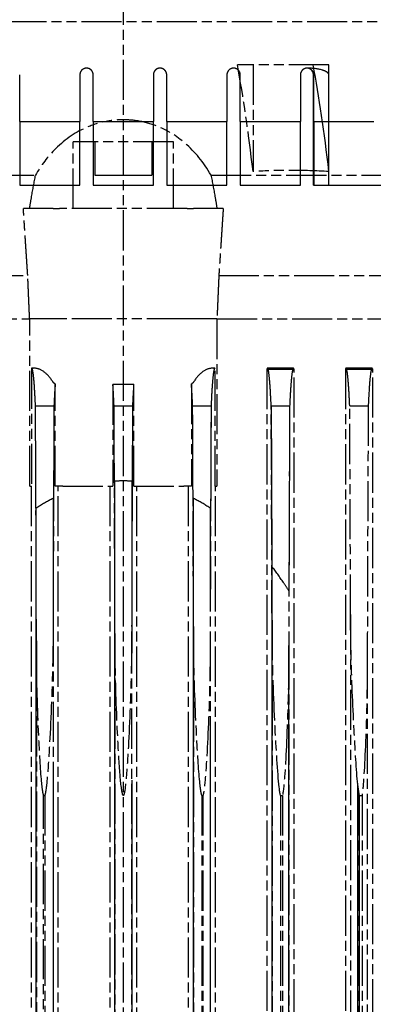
# Model space of a CAD drawing. Header units: millimetres. Extents: x -34725 to 178350, y -13707 to 126150.
# Tile 174 of 256: x 47037 to 47143, y 4475 to 4770. Entities that reach past the tile are written whole.
import ezdxf

# ---------------------------------------------------------------- set-up
doc = ezdxf.new("R2010")
doc.units = ezdxf.units.MM
doc.linetypes.add('AM_ISO09W050', pattern=[22.5, 12, -1.5, 3, -1.5, 3, -1.5])
doc.layers.get('Defpoints').update_dxf_attribs({"linetype": 'CONTINUOUS'})
doc.layers.add('AM_11', color=3, linetype='AM_ISO09W050', lineweight=25)
doc.layers.add('AM_5', color=3, linetype='CONTINUOUS', lineweight=25)
doc.styles.get("Standard").update_dxf_attribs({"font": 'isocp.shx'})
doc.dimstyles.new('AM_ISO', dxfattribs={"dimtxt": 3.5, "dimasz": 2.5, "dimexe": 2, "dimexo": 1, "dimgap": 0.6, "dimtad": 1, "dimdsep": 46, "dimtxsty": 'Standard', "dimcen": 0, "dimclrd": 256, "dimclre": 256, "dimclrt": 2, "dimadec": 0, "dimazin": 2, "dimtp": 0.1, "dimtm": 0.1, "dimtfac": 0.71, "dimtmove": 0, "dimatfit": 3, "dimfxl": 1, "dimtfill": 1, "dimtfillclr": 256, "dimlwd": -1, "dimlwe": -1, "dimarcsym": 0})

# ---------------------------------------------------------------- blocks, each defined once
blk = doc.blocks.new('*D66')
at = {"layer": 'AM_5', "transparency": 16777216}
for p, q in [((42676.9, 5358.19), (42676.9, 9633.73)), ((49596.9, 4508.19), (49596.9, 9633.73)), ((43051.9, 9333.73), (49221.9, 9333.73))]:
    blk.add_line(p, q, dxfattribs=at)
for points in [[(43051.9, 9396.23), (43051.9, 9271.23), (42676.9, 9333.73)], [(49221.9, 9396.23), (49221.9, 9271.23), (49596.9, 9333.73)]]:
    blk.add_solid(points, dxfattribs=at)
at = {"layer": 'Defpoints', "color": 0, "transparency": 16777216}
for p in [(49596.9, 9333.73), (42676.9, 5208.19), (49596.9, 4358.19)]:
    blk.add_point(p, dxfattribs=at)
at = {"layer": 'AM_5', "color": 2, "transparency": 16777216, "insert": (47122.13, 9817.38), "char_height": 525, "attachment_point": 5, "bg_fill": 3, "box_fill_scale": 1.1, "bg_fill_color": 256, "bg_fill_true_color": 13158600, "bg_fill_transparency": 0}
blk.add_mtext('6920', dxfattribs=at)

msp = doc.modelspace()

# ---------------------------------------------------------------- dimensions: what is measured, and where the dimension line sits
at = {"layer": 'AM_5'}
dim = msp.add_linear_dim(base=(49596.896, 9333.725), p1=(42676.896, 5208.188), p2=(49596.896, 4358.188), dimstyle='AM_ISO', override={"dimscale": 150, "dimtmove": 2}, dxfattribs=at)
dim.commit()
dim.dimension.update_dxf_attribs({"geometry": '*D66', "text_midpoint": (47122.13, 9817.383), "dimtype": 160})

# ---------------------------------------------------------------- next in the draw order: linework, layer by layer
at = {"layer": 'AM_11'}
for p, q in [((47068.152, 4960.188), (47068.152, 3030.235)), ((46808.152, 4769.188), (47328.152, 4769.188)), ((47106.984, 4756.188), (47102.303, 4756.188)), ((47106.984, 4756.188), (47106.984, 4724.293)), ((47129.669, 4756.188), (47106.984, 4756.188)), ((47129.669, 4724.293), (47129.669, 4756.188)), ((47083.152, 4733.188), (47053.152, 4733.188)), ((47053.152, 4713.188), (47053.152, 4733.188)), ((47083.152, 4713.188), (47083.152, 4733.188)), ((46871.858, 4723.188), (47041.887, 4723.188)), ((47094.417, 4723.188), (47264.446, 4723.188)), ((47047.152, 4713.188), (47038.252, 4713.188)), ((47047.152, 4713.188), (47049.084, 4713.188)), ((47087.22, 4713.188), (47049.084, 4713.188)), ((47087.22, 4713.188), (47089.152, 4713.188)), ((47098.052, 4713.188), (47089.152, 4713.188)), ((46868.678, 4693.188), (47039.564, 4693.188)), ((47096.74, 4693.188), (47258.72, 4693.188)), ((46866.825, 4680.188), (47040.125, 4680.188)), ((47047.152, 4680.188), (47040.125, 4680.188)), ((47040.144, 4630.188), (47040.144, 4680.188)), ((47049.084, 4680.188), (47047.152, 4680.188)), ((47087.22, 4680.188), (47049.084, 4680.188)), ((47089.152, 4680.188), (47087.22, 4680.188)), ((47096.179, 4680.188), (47089.152, 4680.188)), ((47096.16, 4680.188), (47096.16, 4630.188)), ((47096.179, 4680.188), (47260.6, 4680.188)), ((47040.653, 4665.333), (47040.653, 4630.188)), ((47041.533, 4665.43), (47040.763, 4665.43)), ((47095.541, 4665.43), (47094.771, 4665.43)), ((47095.651, 4630.188), (47095.651, 4665.333)), ((47111.109, 4665.188), (47111.109, 3638.188)), ((47119.062, 4665.43), (47111.283, 4665.43)), ((47119.238, 3638.188), (47119.238, 4665.188)), ((47134.6, 4665.188), (47134.6, 3638.188)), ((47142.591, 4665.43), (47134.775, 4665.43)), ((47142.771, 3638.188), (47142.771, 4665.188)), ((47047.779, 4630.188), (47047.779, 4660.755)), ((47065.035, 4660.546), (47065.035, 4630.188)), ((47071.269, 4630.188), (47071.269, 4660.546)), ((47088.525, 4660.755), (47088.525, 4630.188)), ((47041.881, 4654.188), (47047.41, 4654.188)), ((47065.388, 4654.188), (47070.916, 4654.188)), ((47088.894, 4654.188), (47094.423, 4654.188)), ((47112.398, 4654.188), (47117.932, 4654.188)), ((47135.901, 4654.188), (47141.443, 4654.188)), ((47040.144, 4630.188), (47040.653, 4630.188)), ((47040.59, 4630.188), (47040.59, 3670.188)), ((47050.05, 4630.188), (47047.779, 4630.188)), ((47048.693, 3670.188), (47048.693, 4630.188)), ((47050.05, 4630.188), (47065.035, 4630.188)), ((47064.104, 4630.188), (47064.104, 3670.188)), ((47071.269, 4630.188), (47086.254, 4630.188)), ((47072.2, 3670.188), (47072.2, 4630.188)), ((47088.525, 4630.188), (47086.254, 4630.188)), ((47087.611, 4630.188), (47087.611, 3670.188)), ((47095.651, 4630.188), (47096.16, 4630.188)), ((47095.715, 3670.188), (47095.715, 4630.188)), ((47136.152, 4591.781), (47136.152, 3708.595)), ((47112.652, 4590.078), (47112.652, 3710.298)), ((47047.152, 4588.198), (47047.152, 3712.178)), ((47065.652, 4586.128), (47065.652, 3714.247)), ((47070.652, 4586.128), (47070.652, 3714.247)), ((47089.152, 4588.198), (47089.152, 3712.178)), ((47042.152, 4583.855), (47042.152, 3716.521)), ((47094.152, 4583.855), (47094.152, 3716.521)), ((47117.652, 4581.358), (47117.652, 3719.018)), ((47141.152, 4578.609), (47141.152, 3721.767)), ((47044.324, 4537.688), (47044.652, 4537.688)), ((47044.324, 3762.688), (47044.324, 4537.688)), ((47044.652, 4537.688), (47044.652, 3762.688)), ((47091.652, 4537.688), (47091.98, 4537.688)), ((47091.652, 4537.688), (47091.652, 3762.688)), ((47091.98, 4537.688), (47091.98, 3762.688)), ((47115.152, 4537.688), (47115.804, 4537.688)), ((47115.152, 4537.688), (47115.152, 3762.688)), ((47115.804, 4537.688), (47115.804, 3762.688)), ((47138.652, 4537.688), (47139.619, 4537.688)), ((47138.652, 4537.688), (47138.652, 3762.688)), ((47139.619, 4537.688), (47139.619, 3762.688))]:
    msp.add_line(p, q, dxfattribs=at)
at = {"layer": 'AM_11', "ltscale": 0.30046}
msp.add_line((47123.375, 4755.188), (47123.152, 4755.188), dxfattribs=at)
at = {"layer": 'AM_11', "ltscale": 13.332776}
for p, q in [((47037.152, 4739.188), (47037.152, 4753.188)), ((47055.152, 4753.188), (47055.152, 4739.188)), ((47059.152, 4739.188), (47059.152, 4753.188)), ((47077.152, 4753.188), (47077.152, 4739.188)), ((47081.152, 4739.188), (47081.152, 4753.188)), ((47099.152, 4753.188), (47099.152, 4739.188)), ((47103.152, 4739.188), (47103.152, 4753.188)), ((47121.152, 4753.188), (47121.152, 4739.188)), ((47125.152, 4739.188), (47125.152, 4753.188))]:
    msp.add_line(p, q, dxfattribs=at)
at = {"layer": 'AM_11', "ltscale": 26.608612}
for p, q in [((47125.029, 4720.188), (47125.029, 4753.188)), ((47129.676, 4720.188), (47129.676, 4753.188))]:
    msp.add_line(p, q, dxfattribs=at)
at = {"layer": 'AM_11', "ltscale": 21.877224}
for p, q in [((47037.152, 4739.188), (47055.152, 4739.188)), ((47081.152, 4739.188), (47099.152, 4739.188))]:
    msp.add_line(p, q, dxfattribs=at)
at = {"layer": 'AM_11', "ltscale": 25.115316}
for p, q in [((47037.152, 4739.188), (47037.152, 4720.188)), ((47099.152, 4720.188), (47099.152, 4739.188))]:
    msp.add_line(p, q, dxfattribs=at)
at = {"layer": 'AM_11', "ltscale": 24.797564}
for p, q in [((47055.152, 4720.188), (47055.152, 4739.188)), ((47081.152, 4739.188), (47081.152, 4720.188))]:
    msp.add_line(p, q, dxfattribs=at)
at = {"layer": 'AM_11', "ltscale": 21.776266}
msp.add_line((47059.152, 4739.188), (47077.152, 4739.188), dxfattribs=at)
at = {"layer": 'AM_11', "ltscale": 24.763113}
for p, q in [((47059.152, 4739.188), (47059.152, 4720.188)), ((47077.152, 4720.188), (47077.152, 4739.188))]:
    msp.add_line(p, q, dxfattribs=at)
at = {"layer": 'AM_11', "ltscale": 22.188759}
msp.add_line((47103.152, 4739.188), (47121.152, 4739.188), dxfattribs=at)
at = {"layer": 'AM_11', "ltscale": 25.224432}
msp.add_line((47103.152, 4739.188), (47103.152, 4720.188), dxfattribs=at)
at = {"layer": 'AM_11', "ltscale": 25.915924}
msp.add_line((47121.152, 4720.188), (47121.152, 4739.188), dxfattribs=at)
at = {"layer": 'AM_11', "ltscale": 22.739004}
msp.add_line((47125.152, 4739.188), (47143.152, 4739.188), dxfattribs=at)
at = {"layer": 'AM_11', "ltscale": 26.120176}
msp.add_line((47125.152, 4739.188), (47125.152, 4720.188), dxfattribs=at)
at = {"layer": 'AM_11', "ltscale": 9.523383}
for p, q in [((47059.652, 4733.188), (47059.652, 4723.188)), ((47068.152, 4733.188), (47068.152, 4723.188)), ((47076.652, 4733.188), (47076.652, 4723.188))]:
    msp.add_line(p, q, dxfattribs=at)
at = {"layer": 'AM_11', "ltscale": 9.347156}
for p, q in [((47059.652, 4723.188), (47068.152, 4723.188)), ((47068.152, 4723.188), (47076.652, 4723.188))]:
    msp.add_line(p, q, dxfattribs=at)
at = {"layer": 'AM_11', "ltscale": 22.08386}
for p, q in [((47037.152, 4720.188), (47055.152, 4720.188)), ((47081.152, 4720.188), (47099.152, 4720.188))]:
    msp.add_line(p, q, dxfattribs=at)
at = {"layer": 'AM_11', "ltscale": 21.78684}
msp.add_line((47059.152, 4720.188), (47077.152, 4720.188), dxfattribs=at)
at = {"layer": 'AM_11', "ltscale": 23.054117}
msp.add_line((47103.152, 4720.188), (47121.152, 4720.188), dxfattribs=at)
at = {"layer": 'AM_11', "ltscale": 0.131423}
msp.add_line((47125.029, 4720.188), (47125.152, 4720.188), dxfattribs=at)
at = {"layer": 'AM_11', "ltscale": 25.363047}
msp.add_line((47125.152, 4720.188), (47190.528, 4720.188), dxfattribs=at)
at = {"layer": 'AM_11', "ltscale": 7.829767}
msp.add_line((47111.109, 4665.188), (47119.238, 4665.188), dxfattribs=at)
at = {"layer": 'AM_11', "ltscale": 7.986618}
msp.add_line((47134.6, 4665.188), (47142.771, 4665.188), dxfattribs=at)
at = {"layer": 'AM_11', "ltscale": 25.318136}
for p, q in [((47065.494, 4631.648), (47065.494, 3668.728)), ((47070.81, 3668.728), (47070.81, 4631.648))]:
    msp.add_line(p, q, dxfattribs=at)
at = {"layer": 'AM_11', "ltscale": 25.326363}
for p, q in [((47047.283, 3673.807), (47047.283, 4626.569)), ((47089.021, 4626.569), (47089.021, 3673.807))]:
    msp.add_line(p, q, dxfattribs=at)
at = {"layer": 'AM_11', "ltscale": 25.444731}
for p, q in [((47042.021, 4623.536), (47042.021, 3676.84)), ((47094.283, 3676.84), (47094.283, 4623.536))]:
    msp.add_line(p, q, dxfattribs=at)
at = {"layer": 'AM_11', "ltscale": 25.356094}
msp.add_line((47112.602, 4606.164), (47112.602, 3694.212), dxfattribs=at)
at = {"layer": 'AM_11', "ltscale": 25.537899}
msp.add_line((47117.702, 3701.5), (47117.702, 4598.876), dxfattribs=at)
at = {"layer": 'AM_11', "ltscale": 8.49521e-05}
msp.add_line((47136.152, 4591.781), (47136.152, 4591.781), dxfattribs=at)
at = {"layer": 'AM_11', "ltscale": 0.0003481}
msp.add_line((47112.652, 4590.079), (47112.652, 4590.078), dxfattribs=at)
at = {"layer": 'AM_11', "ltscale": 0.000109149}
msp.add_line((47089.152, 4588.198), (47089.152, 4588.198), dxfattribs=at)
at = {"layer": 'AM_11', "ltscale": 25.567627}
msp.add_line((47138.27, 4541.265), (47138.27, 3759.111), dxfattribs=at)
at = {"layer": 'AM_11', "ltscale": 25.333752}
msp.add_line((47138.799, 3762.688), (47138.799, 4537.688), dxfattribs=at)
at = {"layer": 'AM_11'}
for centre, major_axis, ratio, start_param, end_param in [((47080.075, 4608.006), (-0.021, -200.122), 0.1651484, 2.1908685, 2.4045646), ((47008.105, 4510.663), (0.003, -982.959), 0.0347342, 1.6453266, 1.7173335), ((47082.169, 4510.563), (0, -999.706), 0.0351331, 4.5682231, 4.6346531), ((47054.135, 4510.563), (0, 999.706), 0.0351331, 4.7901248, 4.8565549), ((47128.199, 4510.663), (-0.003, -982.959), 0.0347342, 4.5658518, 4.6378587), ((47078.371, 4510.801), (0.008, -987.411), 0.0348309, 1.6511713, 1.7165265), ((47149.933, 4511.768), (-0.041, -952.605), 0.0339806, 4.5623219, 4.6392728), ((47103.935, 4513.425), (0.097, -953.295), 0.0339188, 1.6530815, 1.7189947)]:
    msp.add_ellipse(centre, major_axis=major_axis, ratio=ratio, start_param=start_param, end_param=end_param, dxfattribs=at)
at = {"layer": 'AM_11', "ltscale": 25.861143}
msp.add_ellipse((47102.76, 4608.006), major_axis=(-0.021, -200.122), ratio=0.1651484, start_param=2.1908685, end_param=2.4045646, dxfattribs=at)
at = {"layer": 'AM_11', "ltscale": 3.07027}
msp.add_ellipse((47123.152, 4753.188), major_axis=(0, 2), ratio=0.9384123, start_param=4.712399, end_param=6.2831853, dxfattribs=at)
at = {"layer": 'AM_11', "ltscale": 24.924616}
for centre, major_axis, start_param, end_param in [((47007.321, 4510.608), (-0.002, -993.735), 1.6846823, 1.7157887), ((47128.983, 4510.608), (-0.002, 993.735), 1.4258039, 1.4569103)]:
    msp.add_ellipse(centre, major_axis=major_axis, ratio=0.0351458, start_param=start_param, end_param=end_param, dxfattribs=at)
at = {"layer": 'AM_11', "ltscale": 22.460485}
for centre, major_axis, start_param, end_param in [((47082.173, 4510.564), (-0.001, 999.699), 1.4266303, 1.4544942), ((47054.131, 4510.564), (-0.001, -999.699), 1.6870985, 1.7149624)]:
    msp.add_ellipse(centre, major_axis=major_axis, ratio=0.0351375, start_param=start_param, end_param=end_param, dxfattribs=at)
at = {"layer": 'AM_11', "ltscale": 27.505007}
for centre, major_axis, start_param, end_param in [((47030.648, 4510.57), (-0.001, -999.039), 1.6922896, 1.7150526), ((47105.656, 4510.57), (-0.001, 999.039), 1.4265401, 1.4493031)]:
    msp.add_ellipse(centre, major_axis=major_axis, ratio=0.0351378, start_param=start_param, end_param=end_param, dxfattribs=at)
at = {"layer": 'AM_11', "ltscale": 26.950768}
msp.add_ellipse((47148.954, 4515.297), major_axis=(-0.158, -937.778), ratio=0.0334737, start_param=4.5637417, end_param=4.6231521, dxfattribs=at)
at = {"layer": 'AM_11', "ltscale": 5.98706}
for points, knots in [([(47059.152, 4753.188), (47059.152, 4753.313), (47059.14, 4753.443), (47059.115, 4753.572), (47059.089, 4753.702), (47059.051, 4753.83), (47059, 4753.953), (47058.949, 4754.077), (47058.885, 4754.195), (47058.812, 4754.304), (47058.738, 4754.413), (47058.655, 4754.513), (47058.566, 4754.602), (47058.477, 4754.691), (47058.377, 4754.774), (47058.268, 4754.848), (47058.159, 4754.921), (47058.04, 4754.985), (47057.917, 4755.036), (47057.794, 4755.087), (47057.666, 4755.125), (47057.536, 4755.151), (47057.407, 4755.176), (47057.278, 4755.188), (47057.152, 4755.188), (47057.026, 4755.188), (47056.897, 4755.176), (47056.767, 4755.151), (47056.638, 4755.125), (47056.51, 4755.087), (47056.386, 4755.036), (47056.263, 4754.985), (47056.145, 4754.921), (47056.036, 4754.847), (47055.927, 4754.774), (47055.826, 4754.691), (47055.737, 4754.602), (47055.649, 4754.513), (47055.565, 4754.413), (47055.492, 4754.304), (47055.419, 4754.194), (47055.355, 4754.076), (47055.304, 4753.953), (47055.253, 4753.83), (47055.215, 4753.702), (47055.189, 4753.572), (47055.164, 4753.443), (47055.152, 4753.313), (47055.152, 4753.188)], [0.00002, 0.00002, 0.00002, 0.00002, 0.3767527, 0.3767527, 0.3767527, 0.7535054, 0.7535054, 0.7535054, 1.1302582, 1.1302582, 1.1302582, 1.5070109, 1.5070109, 1.5070109, 1.8840018, 1.8840018, 1.8840018, 2.2609927, 2.2609927, 2.2609927, 2.6379836, 2.6379836, 2.6379836, 3.0149745, 3.0149745, 3.0149745, 3.3921807, 3.3921807, 3.3921807, 3.769387, 3.769387, 3.769387, 4.1465933, 4.1465933, 4.1465933, 4.5237995, 4.5237995, 4.5237995, 4.9004717, 4.9004717, 4.9004717, 5.2771439, 5.2771439, 5.2771439, 5.6538161, 5.6538161, 5.6538161, 6.0304682, 6.0304682, 6.0304682, 6.0304682]), ([(47081.152, 4753.188), (47081.152, 4753.313), (47081.14, 4753.443), (47081.115, 4753.573), (47081.089, 4753.702), (47081.051, 4753.83), (47081, 4753.953), (47080.949, 4754.077), (47080.885, 4754.195), (47080.812, 4754.304), (47080.738, 4754.413), (47080.655, 4754.513), (47080.566, 4754.602), (47080.477, 4754.691), (47080.377, 4754.774), (47080.268, 4754.848), (47080.159, 4754.921), (47080.04, 4754.985), (47079.917, 4755.036), (47079.794, 4755.087), (47079.666, 4755.125), (47079.537, 4755.151), (47079.407, 4755.176), (47079.278, 4755.188), (47079.152, 4755.188), (47079.026, 4755.188), (47078.897, 4755.176), (47078.767, 4755.151), (47078.638, 4755.125), (47078.51, 4755.087), (47078.387, 4755.036), (47078.263, 4754.985), (47078.145, 4754.921), (47078.036, 4754.848), (47077.927, 4754.774), (47077.826, 4754.691), (47077.738, 4754.602), (47077.649, 4754.513), (47077.566, 4754.413), (47077.492, 4754.304), (47077.419, 4754.194), (47077.355, 4754.076), (47077.304, 4753.953), (47077.253, 4753.83), (47077.215, 4753.702), (47077.189, 4753.572), (47077.164, 4753.443), (47077.152, 4753.313), (47077.152, 4753.188)], [0.00002, 0.00002, 0.00002, 0.00002, 0.3768063, 0.3768063, 0.3768063, 0.7536125, 0.7536125, 0.7536125, 1.1304188, 1.1304188, 1.1304188, 1.507225, 1.507225, 1.507225, 1.8842972, 1.8842972, 1.8842972, 2.2613694, 2.2613694, 2.2613694, 2.6384416, 2.6384416, 2.6384416, 3.0155138, 3.0155138, 3.0155138, 3.3925975, 3.3925975, 3.3925975, 3.7696811, 3.7696811, 3.7696811, 4.1467648, 4.1467648, 4.1467648, 4.5238484, 4.5238484, 4.5238484, 4.9005084, 4.9005084, 4.9005084, 5.2771683, 5.2771683, 5.2771683, 5.6538283, 5.6538283, 5.6538283, 6.0304682, 6.0304682, 6.0304682, 6.0304682])]:
    msp.add_open_spline(points, degree=3, knots=knots, dxfattribs=at)
at = {"layer": 'AM_11', "ltscale": 6.014274}
msp.add_open_spline([(47103.152, 4753.188), (47103.152, 4753.44), (47103.102, 4753.708), (47102.897, 4754.201), (47102.743, 4754.425), (47102.388, 4754.78), (47102.163, 4754.934), (47101.67, 4755.138), (47101.403, 4755.188), (47100.901, 4755.188), (47100.633, 4755.138), (47100.139, 4754.933), (47099.913, 4754.778), (47099.559, 4754.422), (47099.406, 4754.198), (47099.202, 4753.706), (47099.152, 4753.439), (47099.152, 4753.188)], degree=3, knots=[0.60587319, 0.60587319, 0.60587319, 0.60587319, 0.68139174, 0.68139174, 0.75691229, 0.75691229, 0.83290139, 0.83290139, 0.90889049, 0.90889049, 0.98502356, 0.98502356, 1.06115662, 1.06115662, 1.13644961, 1.13644961, 1.21174059, 1.21174059, 1.21174059, 1.21174059], dxfattribs=at)
at = {"layer": 'AM_11', "ltscale": 6.072949}
msp.add_open_spline([(47125.152, 4753.188), (47125.152, 4753.441), (47125.101, 4753.71), (47124.896, 4754.202), (47124.742, 4754.426), (47124.387, 4754.781), (47124.161, 4754.935), (47123.669, 4755.138), (47123.402, 4755.188), (47122.901, 4755.188), (47122.632, 4755.138), (47122.136, 4754.932), (47121.909, 4754.776), (47121.556, 4754.418), (47121.404, 4754.195), (47121.202, 4753.706), (47121.152, 4753.439), (47121.152, 4753.188)], degree=3, knots=[0.61178569, 0.61178569, 0.61178569, 0.61178569, 0.68762935, 0.68762935, 0.76347501, 0.76347501, 0.8406503, 0.8406503, 0.91782559, 0.91782559, 0.99548069, 0.99548069, 1.07313578, 1.07313578, 1.14835236, 1.14835236, 1.22356694, 1.22356694, 1.22356694, 1.22356694], dxfattribs=at)
at = {"layer": 'AM_11', "ltscale": 7.76501}
msp.add_open_spline([(47129.676, 4753.188), (47129.676, 4753.245), (47129.667, 4753.301), (47129.635, 4753.411), (47129.612, 4753.463), (47129.527, 4753.612), (47129.451, 4753.701), (47129.153, 4753.984), (47128.875, 4754.141), (47128.295, 4754.409), (47127.992, 4754.516), (47126.402, 4755.005), (47124.763, 4755.188), (47123.267, 4755.188), (47123.156, 4755.187), (47123.045, 4755.185)], degree=3, knots=[1.37824484, 1.37824484, 1.37824484, 1.37824484, 1.39534927, 1.39534927, 1.41245571, 1.41245571, 1.44666857, 1.44666857, 1.54639322, 1.54639322, 1.64611786, 1.64611786, 2.11392818, 2.11392818, 2.15054534, 2.15054534, 2.15054534, 2.15054534], dxfattribs=at)
at = {"layer": 'AM_11'}
for points, knots in [([(47094.417, 4723.188), (47092.189, 4727.046), (47089.577, 4730.207), (47084.127, 4734.89), (47081.173, 4736.735), (47076.024, 4738.66), (47074.162, 4739.153), (47070.785, 4739.661), (47069.324, 4739.765), (47066.356, 4739.731), (47064.867, 4739.593), (47061.345, 4738.97), (47059.368, 4738.382), (47054.115, 4736.178), (47050.883, 4734.06), (47045.55, 4728.768), (47043.553, 4726.072), (47041.887, 4723.188)], [16.1535917, 16.1535917, 16.1535917, 16.1535917, 19.0288095, 19.0288095, 21.5257066, 21.5257066, 22.8275929, 22.8275929, 23.7847947, 23.7847947, 24.7476477, 24.7476477, 26.0809499, 26.0809499, 28.4642069, 28.4642069, 30.3872822, 30.3872822, 30.3872822, 30.3872822]), ([(47129.669, 4724.293), (47125.811, 4724.499), (47122.018, 4724.597), (47118.326, 4724.597), (47114.635, 4724.597), (47110.842, 4724.499), (47106.984, 4724.293)], [-1.1227258, -1.1227258, -1.1227258, -1.1227258, 0, 0, 0, 1.1227259, 1.1227259, 1.1227259, 1.1227259]), ([(47040.113, 4713.188), (47040.31, 4714.386), (47040.511, 4715.584), (47041.09, 4718.923), (47041.479, 4721.06), (47041.887, 4723.188)], [3.01500036, 3.01500036, 3.01500036, 3.01500036, 3.3549461, 3.3549461, 3.96289767, 3.96289767, 3.96289767, 3.96289767]), ([(47094.417, 4723.188), (47094.825, 4721.06), (47095.214, 4718.923), (47095.793, 4715.584), (47095.994, 4714.386), (47096.191, 4713.188)], [2.74699454, 2.74699454, 2.74699454, 2.74699454, 3.3549461, 3.3549461, 3.69489184, 3.69489184, 3.69489184, 3.69489184]), ([(47041.881, 4654.188), (47041.838, 4655.161), (47041.794, 4656.101), (47041.649, 4658.848), (47041.543, 4660.421), (47041.341, 4662.792), (47041.226, 4663.805), (47040.992, 4665.124), (47040.873, 4665.43), (47040.728, 4665.43), (47040.691, 4665.397), (47040.653, 4665.333)], [4.1964175, 4.1964175, 4.1964175, 4.1964175, 4.6305863, 4.6305863, 5.5606856, 5.5606856, 6.494833, 6.494833, 7.4289804, 7.4289804, 7.7344693, 7.7344693, 7.7344693, 7.7344693]), ([(47047.152, 4661.27), (47047.112, 4661.332), (47047.073, 4661.393), (47046.212, 4662.696), (47045.282, 4663.75), (47043.385, 4665.116), (47042.418, 4665.43), (47041.533, 4665.43)], [5.5666425, 5.5666425, 5.5666425, 5.5666425, 5.6148917, 5.6148917, 6.6161138, 6.6161138, 7.617336, 7.617336, 7.617336, 7.617336]), ([(47094.771, 4665.43), (47093.886, 4665.43), (47092.919, 4665.116), (47091.022, 4663.75), (47090.092, 4662.696), (47089.231, 4661.393), (47089.192, 4661.332), (47089.152, 4661.27)], [23.0016957, 23.0016957, 23.0016957, 23.0016957, 24.0029178, 24.0029178, 25.0041399, 25.0041399, 25.0523892, 25.0523892, 25.0523892, 25.0523892]), ([(47095.651, 4665.333), (47095.613, 4665.397), (47095.576, 4665.43), (47095.431, 4665.43), (47095.312, 4665.124), (47095.078, 4663.805), (47094.963, 4662.792), (47094.761, 4660.421), (47094.655, 4658.848), (47094.51, 4656.101), (47094.466, 4655.161), (47094.423, 4654.188)], [21.9965765, 21.9965765, 21.9965765, 21.9965765, 22.3020654, 22.3020654, 23.2362128, 23.2362128, 24.1703602, 24.1703602, 25.1004595, 25.1004595, 25.5346283, 25.5346283, 25.5346283, 25.5346283]), ([(47112.398, 4654.188), (47112.355, 4655.164), (47112.311, 4656.107), (47112.166, 4658.856), (47112.06, 4660.428), (47111.859, 4662.796), (47111.745, 4663.808), (47111.511, 4665.125), (47111.392, 4665.43), (47111.227, 4665.43), (47111.169, 4665.35), (47111.109, 4665.188)], [4.1946797, 4.1946797, 4.1946797, 4.1946797, 4.6297849, 4.6297849, 5.5584869, 5.5584869, 6.4899738, 6.4899738, 7.4214608, 7.4214608, 7.8974997, 7.8974997, 7.8974997, 7.8974997]), ([(47119.238, 4665.188), (47119.178, 4665.35), (47119.118, 4665.43), (47118.951, 4665.43), (47118.83, 4665.123), (47118.592, 4663.794), (47118.476, 4662.772), (47118.271, 4660.386), (47118.164, 4658.809), (47118.019, 4656.069), (47117.975, 4655.145), (47117.932, 4654.188)], [-7.9513178, -7.9513178, -7.9513178, -7.9513178, -7.4683381, -7.4683381, -6.5202443, -6.5202443, -5.5721505, -5.5721505, -4.6347696, -4.6347696, -4.2055095, -4.2055095, -4.2055095, -4.2055095]), ([(47135.901, 4654.188), (47135.858, 4655.15), (47135.814, 4656.079), (47135.669, 4658.821), (47135.562, 4660.397), (47135.359, 4662.778), (47135.243, 4663.797), (47135.006, 4665.123), (47134.886, 4665.43), (47134.719, 4665.43), (47134.66, 4665.35), (47134.6, 4665.188)], [4.2026213, 4.2026213, 4.2026213, 4.2026213, 4.6334425, 4.6334425, 5.5685154, 5.5685154, 6.5121738, 6.5121738, 7.4558322, 7.4558322, 7.9369582, 7.9369582, 7.9369582, 7.9369582]), ([(47142.771, 4665.188), (47142.709, 4665.35), (47142.649, 4665.43), (47142.478, 4665.43), (47142.354, 4665.12), (47142.111, 4663.776), (47141.992, 4662.741), (47141.784, 4660.333), (47141.675, 4658.749), (47141.529, 4656.021), (47141.485, 4655.121), (47141.443, 4654.188)], [22.1755151, 22.1755151, 22.1755151, 22.1755151, 22.6674159, 22.6674159, 23.6368502, 23.6368502, 24.6062844, 24.6062844, 25.5546692, 25.5546692, 25.9764184, 25.9764184, 25.9764184, 25.9764184]), ([(47047.779, 4660.755), (47047.587, 4660.853), (47047.431, 4660.961), (47047.247, 4661.139), (47047.193, 4661.204), (47047.152, 4661.27)], [-0.73530904, -0.73530904, -0.73530904, -0.73530904, -0.64245099, -0.64245099, -0.59072716, -0.59072716, -0.59072716, -0.59072716]), ([(47047.779, 4660.755), (47047.7, 4659.709), (47047.62, 4658.444), (47047.498, 4656.119), (47047.453, 4655.171), (47047.41, 4654.188)], [24.2821731, 24.2821731, 24.2821731, 24.2821731, 24.9964421, 24.9964421, 25.4334755, 25.4334755, 25.4334755, 25.4334755]), ([(47071.269, 4660.546), (47070.224, 4660.551), (47069.185, 4660.553), (47068.152, 4660.553), (47067.119, 4660.553), (47066.08, 4660.551), (47065.035, 4660.546)], [-0.30991658, -0.30991658, -0.30991658, -0.30991658, 0, 0, 0, 0.30991658, 0.30991658, 0.30991658, 0.30991658]), ([(47065.388, 4654.188), (47065.345, 4655.17), (47065.301, 4656.117), (47065.183, 4658.347), (47065.109, 4659.541), (47065.035, 4660.546)], [4.1916777, 4.1916777, 4.1916777, 4.1916777, 4.6283991, 4.6283991, 5.2964769, 5.2964769, 5.2964769, 5.2964769]), ([(47071.269, 4660.546), (47071.195, 4659.541), (47071.121, 4658.347), (47071.003, 4656.117), (47070.959, 4655.17), (47070.916, 4654.188)], [-5.2964769, -5.2964769, -5.2964769, -5.2964769, -4.6283991, -4.6283991, -4.1916777, -4.1916777, -4.1916777, -4.1916777]), ([(47089.152, 4661.27), (47089.075, 4661.146), (47088.954, 4661.026), (47088.712, 4660.858), (47088.623, 4660.805), (47088.525, 4660.755)], [-1.37361593, -1.37361593, -1.37361593, -1.37361593, -1.27655841, -1.27655841, -1.2291091, -1.2291091, -1.2291091, -1.2291091]), ([(47088.894, 4654.188), (47088.851, 4655.171), (47088.806, 4656.119), (47088.684, 4658.444), (47088.604, 4659.709), (47088.525, 4660.755)], [4.1910978, 4.1910978, 4.1910978, 4.1910978, 4.6281312, 4.6281312, 5.3424003, 5.3424003, 5.3424003, 5.3424003]), ([(47065.652, 4586.128), (47065.61, 4601.936), (47065.554, 4617.882), (47065.455, 4640.651), (47065.423, 4647.416), (47065.388, 4654.188)], [253.3973602, 253.3973602, 253.3973602, 253.3973602, 257.9482993, 257.9482993, 259.8667651, 259.8667651, 259.8667651, 259.8667651]), ([(47070.916, 4654.188), (47070.881, 4647.416), (47070.849, 4640.651), (47070.75, 4617.882), (47070.694, 4601.936), (47070.652, 4586.128)], [-259.8667651, -259.8667651, -259.8667651, -259.8667651, -257.9482993, -257.9482993, -253.3973602, -253.3973602, -253.3973602, -253.3973602]), ([(47141.443, 4654.188), (47141.381, 4642.39), (47141.327, 4630.609), (47141.228, 4605.371), (47141.185, 4591.931), (47141.152, 4578.609)], [63.2280091, 63.2280091, 63.2280091, 63.2280091, 66.5502437, 66.5502437, 70.3756865, 70.3756865, 70.3756865, 70.3756865]), ([(47138.652, 4537.688), (47138.262, 4540.47), (47137.877, 4545.966), (47137.392, 4553.995), (47137.254, 4556.502), (47136.746, 4566.406), (47136.448, 4573.992), (47136.195, 4584.972), (47136.152, 4588.559), (47136.152, 4591.781)], [-3.5562185, -3.5562185, -3.5562185, -3.5562185, -3.2602056, -3.2602056, -3.1220541, -3.1220541, -2.6890606, -2.6890606, -2.4448531, -2.4448531, -2.4448531, -2.4448531]), ([(47115.152, 4537.688), (47115.151, 4537.69), (47115.151, 4537.693), (47114.679, 4539.975), (47114.209, 4546.663), (47113.331, 4562.012), (47112.956, 4571.282), (47112.692, 4583.373), (47112.652, 4586.887), (47112.652, 4590.079)], [-3.3159158, -3.3159158, -3.3159158, -3.3159158, -3.3155258, -3.3155258, -2.9563939, -2.9563939, -2.4990242, -2.4990242, -2.2860782, -2.2860782, -2.2860782, -2.2860782]), ([(47047.152, 4588.198), (47047.153, 4581.281), (47046.983, 4574.254), (47046.409, 4558.258), (47045.959, 4550.295), (47045.399, 4542.993), (47045.164, 4540.279), (47044.852, 4538.429), (47044.781, 4538.074), (47044.687, 4537.779), (47044.67, 4537.732), (47044.652, 4537.688)], [-0.95532946, -0.95532946, -0.95532946, -0.95532946, -0.65657802, -0.65657802, -0.22806998, -0.22806998, -0.06229911, -0.06229911, -0.0259458, -0.0259458, -0.01882293, -0.01882293, -0.01882293, -0.01882293]), ([(47068.152, 4537.688), (47068.147, 4537.688), (47068.142, 4537.688), (47068.128, 4537.692), (47068.119, 4537.696), (47068.09, 4537.713), (47068.073, 4537.732), (47068.017, 4537.809), (47067.977, 4537.901), (47067.365, 4539.779), (47066.826, 4548.261), (47066.058, 4564.069), (47065.805, 4571.984), (47065.669, 4581.619), (47065.652, 4583.939), (47065.652, 4586.128)], [-2.94379793, -2.94379793, -2.94379793, -2.94379793, -2.94234372, -2.94234372, -2.93926321, -2.93926321, -2.93166416, -2.93166416, -2.90937576, -2.90937576, -2.5602099, -2.5602099, -2.23161311, -2.23161311, -2.11945729, -2.11945729, -2.11945729, -2.11945729]), ([(47070.652, 4586.128), (47070.654, 4579.958), (47070.524, 4573.8), (47070.036, 4558.487), (47069.604, 4550.525), (47069.059, 4543.208), (47068.827, 4540.483), (47068.517, 4538.631), (47068.446, 4538.274), (47068.342, 4537.946), (47068.311, 4537.865), (47068.255, 4537.761), (47068.231, 4537.729), (47068.197, 4537.702), (47068.186, 4537.695), (47068.167, 4537.689), (47068.159, 4537.688), (47068.152, 4537.688)], [-0.81318604, -0.81318604, -0.81318604, -0.81318604, -0.58564328, -0.58564328, -0.20778456, -0.20778456, -0.05824734, -0.05824734, -0.02478307, -0.02478307, -0.01347002, -0.01347002, -0.00549857, -0.00549857, -0.00220653, -0.00220653, 0, 0, 0, 0]), ([(47091.652, 4537.688), (47091.646, 4537.703), (47091.639, 4537.719), (47091.535, 4537.998), (47091.437, 4538.466), (47091.206, 4540.009), (47091.096, 4541.06), (47090.669, 4545.497), (47090.354, 4550.525), (47089.675, 4563.504), (47089.373, 4571.821), (47089.179, 4582.54), (47089.152, 4585.475), (47089.152, 4588.198)], [-3.7817776, -3.7817776, -3.7817776, -3.7817776, -3.7782137, -3.7782137, -3.7214345, -3.7214345, -3.6475499, -3.6475499, -3.3208735, -3.3208735, -2.8135796, -2.8135796, -2.602745, -2.602745, -2.602745, -2.602745]), ([(47044.324, 4537.688), (47044.318, 4537.703), (47044.311, 4537.719), (47044.208, 4537.998), (47044.112, 4538.466), (47043.887, 4540.009), (47043.781, 4541.06), (47043.372, 4545.497), (47043.082, 4550.525), (47042.48, 4563.504), (47042.241, 4571.821), (47042.159, 4580.931), (47042.152, 4582.419), (47042.152, 4583.855)], [-3.781764, -3.781764, -3.781764, -3.781764, -3.7782001, -3.7782001, -3.7214212, -3.7214212, -3.647537, -3.647537, -3.3208621, -3.3208621, -2.8135705, -2.8135705, -2.7105349, -2.7105349, -2.7105349, -2.7105349]), ([(47094.152, 4583.855), (47094.154, 4578.366), (47094.055, 4572.882), (47093.641, 4558.258), (47093.233, 4550.295), (47092.706, 4542.993), (47092.482, 4540.279), (47092.177, 4538.429), (47092.108, 4538.074), (47092.015, 4537.779), (47091.998, 4537.732), (47091.98, 4537.688)], [-0.89293609, -0.89293609, -0.89293609, -0.89293609, -0.6565765, -0.6565765, -0.22806949, -0.22806949, -0.06229899, -0.06229899, -0.02594575, -0.02594575, -0.0188229, -0.0188229, -0.0188229, -0.0188229]), ([(47117.652, 4581.358), (47117.654, 4576.316), (47117.575, 4571.319), (47117.215, 4557.214), (47116.833, 4549.402), (47116.335, 4542.263), (47116.122, 4539.603), (47115.858, 4537.98), (47115.832, 4537.83), (47115.804, 4537.688)], [-0.80765422, -0.80765422, -0.80765422, -0.80765422, -0.60714009, -0.60714009, -0.21183575, -0.21183575, -0.05860529, -0.05860529, -0.04348366, -0.04348366, -0.04348366, -0.04348366]), ([(47141.152, 4578.609), (47141.154, 4573.839), (47141.086, 4569.122), (47140.775, 4555.845), (47140.432, 4548.174), (47139.968, 4541.281), (47139.805, 4539.156), (47139.619, 4537.688)], [-0.82022436, -0.82022436, -0.82022436, -0.82022436, -0.61136804, -0.61136804, -0.20378648, -0.20378648, -0.0771428, -0.0771428, -0.0771428, -0.0771428])]:
    msp.add_open_spline(points, degree=3, knots=knots, dxfattribs=at)
for points, weights in [([(47039.564, 4693.188), (47038.903, 4703.274), (47038.252, 4713.188)], [1, 1.00003243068, 1]), ([(47098.052, 4713.188), (47097.401, 4703.274), (47096.74, 4693.188)], [1, 1.00003243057, 1]), ([(47040.125, 4680.188), (47039.844, 4686.712), (47039.564, 4693.188)], [1, 1.00000581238, 1]), ([(47096.74, 4693.188), (47096.46, 4686.712), (47096.179, 4680.188)], [1, 1.00000581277, 1])]:
    msp.add_rational_spline(points, weights, degree=2, dxfattribs=at)
at = {"layer": 'AM_11', "ltscale": 3.160558}
for points in [[(47041.533, 4665.43), (47041.247, 4665.43), (47040.953, 4665.397), (47040.653, 4665.333)], [(47095.651, 4665.333), (47095.351, 4665.397), (47095.057, 4665.43), (47094.771, 4665.43)]]:
    msp.add_open_spline(points, degree=3, dxfattribs=at)
at = {"layer": 'AM_11', "ltscale": 23.405418}
msp.add_open_spline([(47112.398, 4654.188), (47112.439, 4646.212), (47112.476, 4638.247), (47112.544, 4622.232), (47112.575, 4614.184), (47112.602, 4606.164)], degree=3, knots=[67.1881728, 67.1881728, 67.1881728, 67.1881728, 69.4440361, 69.4440361, 71.7342213, 71.7342213, 71.7342213, 71.7342213], dxfattribs=at)
at = {"layer": 'AM_11', "ltscale": 5.066153}
msp.add_open_spline([(47070.81, 4631.648), (47069.91, 4631.703), (47069.022, 4631.73), (47068.152, 4631.73), (47067.283, 4631.73), (47066.394, 4631.703), (47065.494, 4631.648)], degree=3, knots=[-0.26084936, -0.26084936, -0.26084936, -0.26084936, 0, 0, 0, 0.26084936, 0.26084936, 0.26084936, 0.26084936], dxfattribs=at)
at = {"layer": 'AM_11', "ltscale": 5.7871}
for points, knots in [([(47047.283, 4626.569), (47047.144, 4626.499), (47047.006, 4626.428), (47045.382, 4625.59), (47043.788, 4624.673), (47042.168, 4623.632), (47042.095, 4623.584), (47042.021, 4623.536)], [2.04866389, 2.04866389, 2.04866389, 2.04866389, 2.09502198, 2.09502198, 2.5970193, 2.5970193, 2.62103262, 2.62103262, 2.62103262, 2.62103262]), ([(47094.283, 4623.536), (47094.21, 4623.584), (47094.136, 4623.632), (47092.516, 4624.673), (47090.922, 4625.59), (47089.298, 4626.428), (47089.16, 4626.499), (47089.021, 4626.569)], [55.58257786, 55.58257786, 55.58257786, 55.58257786, 55.60659118, 55.60659118, 56.10858849, 56.10858849, 56.15494659, 56.15494659, 56.15494659, 56.15494659])]:
    msp.add_open_spline(points, degree=3, knots=knots, dxfattribs=at)
at = {"layer": 'AM_11', "ltscale": 8.47381}
msp.add_open_spline([(47117.702, 4598.876), (47117.168, 4599.712), (47116.626, 4600.537), (47114.944, 4603.019), (47113.78, 4604.631), (47112.602, 4606.164)], degree=3, knots=[52.34774776, 52.34774776, 52.34774776, 52.34774776, 52.62227051, 52.62227051, 53.18824152, 53.18824152, 53.18824152, 53.18824152], dxfattribs=at)
at = {"layer": 'AM_11', "ltscale": 3.443884}
msp.add_open_spline([(47138.799, 4537.688), (47138.634, 4538.88), (47138.458, 4540.073), (47138.27, 4541.265)], degree=3, dxfattribs=at)

doc.saveas('drawing.dxf')
